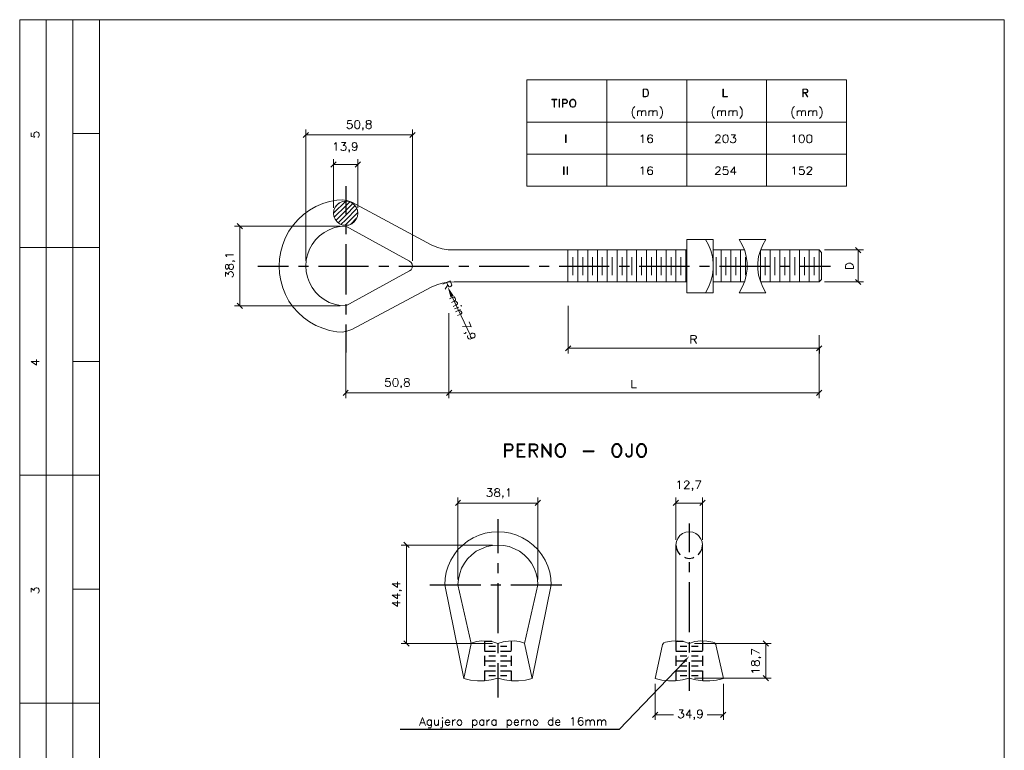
# Model space of a CAD drawing. Header units: millimetres. Extents: x 8 to 202, y 3 to 294.
# Tile 11 of 11: x 8 to 202, y 150 to 294. Entities that reach past the tile are written whole.
import ezdxf

# ---------------------------------------------------------------- set-up
doc = ezdxf.new("R2010")
doc.units = ezdxf.units.MM
doc.layers.add('DGE_CONTORNOS', color=7, linetype='Continuous', lineweight=0)
doc.layers.add('DGE_RELLENO', color=7, linetype='Continuous', lineweight=0)

msp = doc.modelspace()

# ---------------------------------------------------------------- hatches: boundary and pattern name
at = {"layer": 'DGE_RELLENO', "true_color": 0x000000}
for points in [[(93.4297, 239.4657), (92.7947, 239.1694), (92.2443, 241.2437)], [(138.557, 167.372), (138.938, 167.0334), (139.8693, 168.3457)]]:
    msp.add_hatch(color=7, dxfattribs=at).paths.add_polyline_path(points, flags=0)

# ---------------------------------------------------------------- linework, layer by layer
at = {"layer": 'DGE_CONTORNOS', "lineweight": 13}
for points in [[(7.874, 293.9063), (7.874, 3.2456)], [(201.9723, 293.9063), (201.9723, 3.2456), (7.874, 3.2456)], [(7.874, 293.9063), (201.9723, 293.9063)], [(130.7677, 280.2327), (130.7677, 278.6663)], [(130.7677, 280.2327), (131.318, 280.2327), (131.5297, 280.1903), (131.699, 280.021), (131.7413, 279.8517), (131.826, 279.64), (131.826, 279.259), (131.7413, 279.0474), (131.699, 278.878), (131.5297, 278.751), (131.318, 278.6663), (130.7677, 278.6663)], [(130.8523, 280.1903), (130.8523, 278.751)], [(130.8523, 280.1903), (131.318, 280.1903), (131.5297, 280.1057), (131.6143, 280.021), (131.699, 279.8517), (131.7413, 279.64), (131.7413, 279.259), (131.699, 279.0474), (131.6143, 278.878), (131.5297, 278.8357), (131.318, 278.751), (130.8523, 278.751)], [(146.5157, 278.6663), (146.5157, 280.2327), (146.6003, 280.2327), (146.6003, 278.751), (147.4047, 278.751), (147.4047, 278.6663), (146.5157, 278.6663)], [(162.2637, 280.2327), (162.2637, 278.6663)], [(162.2637, 280.2327), (162.8563, 280.2327), (163.068, 280.1903), (163.1527, 280.1057), (163.2373, 279.9364), (163.2373, 279.7247), (163.1527, 279.5554), (163.068, 279.513), (162.8563, 279.4284), (162.3483, 279.4284)], [(162.3483, 280.1903), (162.3483, 278.6663), (162.2637, 278.6663)], [(162.3483, 280.1903), (162.8563, 280.1903), (163.068, 280.1057), (163.1527, 279.9364), (163.1527, 279.7247), (163.068, 279.5554), (162.8563, 279.513), (162.3483, 279.513)], [(112.776, 278.2007), (113.7497, 278.2007), (113.7497, 278.116)], [(112.776, 278.2007), (112.776, 278.116), (113.7497, 278.116)], [(113.2417, 278.116), (113.2417, 276.6344)], [(113.284, 278.116), (113.284, 276.6344), (113.2417, 276.6344)], [(114.2153, 278.2007), (114.2153, 276.6344), (114.2577, 276.6344)], [(114.2153, 278.2007), (114.2577, 278.2007), (114.2577, 276.6344)], [(114.8927, 278.2007), (114.8927, 276.6344)], [(114.8927, 278.2007), (115.57, 278.2007), (115.697, 278.116), (115.7817, 278.0313), (115.8663, 277.9044), (115.8663, 277.6927), (115.7817, 277.5233), (115.697, 277.4387), (115.57, 277.354), (114.935, 277.354)], [(114.935, 278.116), (114.935, 276.6344), (114.8927, 276.6344)], [(114.935, 278.116), (115.57, 278.116), (115.697, 278.0313), (115.7817, 277.9044), (115.7817, 277.6927), (115.697, 277.5233), (115.57, 277.4387), (114.935, 277.4387)], [(116.7553, 278.2007), (116.586, 278.116), (116.459, 277.989), (116.3743, 277.8197), (116.2897, 277.608), (116.2897, 277.227), (116.3743, 277.0153), (116.459, 276.846), (116.586, 276.719), (116.7553, 276.6344), (117.0517, 276.6344), (117.221, 276.719), (117.348, 276.846), (117.4327, 277.0153), (117.5173, 277.227), (117.5173, 277.608), (117.4327, 277.8197), (117.348, 277.989), (117.221, 278.116), (117.0517, 278.2007), (116.7553, 278.2007)], [(116.84, 278.116), (116.586, 278.0313), (116.459, 277.8197), (116.3743, 277.608), (116.3743, 277.227), (116.459, 277.0153), (116.586, 276.7614), (116.84, 276.719), (116.967, 276.719), (117.221, 276.7614), (117.348, 277.0153), (117.4327, 277.227), (117.4327, 277.608), (117.348, 277.8197), (117.221, 278.0313), (116.967, 278.116), (116.84, 278.116)], [(162.7293, 279.4284), (163.1527, 278.6663), (163.2373, 278.6663), (162.7717, 279.4284)], [(129.1167, 276.8037), (128.9897, 276.6344), (128.8203, 276.4227), (128.6933, 276.1264), (128.6087, 275.7454), (128.6087, 275.449), (128.6933, 275.068), (128.8203, 274.7717), (128.9897, 274.56), (129.1167, 274.3907)], [(129.667, 275.957), (129.667, 274.941)], [(129.667, 275.6607), (129.8787, 275.9147), (130.048, 275.957), (130.2597, 275.957), (130.3867, 275.9147), (130.4713, 275.6607), (130.4713, 274.941)], [(130.4713, 275.6607), (130.683, 275.9147), (130.8523, 275.957), (131.064, 275.957), (131.2333, 275.9147), (131.318, 275.6607), (131.318, 274.941)], [(131.9107, 275.957), (131.9107, 274.941)], [(131.9107, 275.6607), (132.1223, 275.9147), (132.2917, 275.957), (132.5033, 275.957), (132.6727, 275.9147), (132.715, 275.6607), (132.715, 274.941)], [(132.715, 275.6607), (132.969, 275.9147), (133.096, 275.957), (133.3077, 275.957), (133.477, 275.9147), (133.5617, 275.6607), (133.5617, 274.941)], [(134.0697, 276.8037), (134.239, 276.6344), (134.366, 276.4227), (134.5353, 276.1264), (134.62, 275.7454), (134.62, 275.449), (134.5353, 275.068), (134.366, 274.7717), (134.239, 274.56), (134.0697, 274.3907)], [(144.8647, 276.8037), (144.7377, 276.6344), (144.5683, 276.4227), (144.4413, 276.1264), (144.3567, 275.7454), (144.3567, 275.449), (144.4413, 275.068), (144.5683, 274.7717), (144.7377, 274.56), (144.8647, 274.3907)], [(145.415, 275.957), (145.415, 274.941)], [(145.415, 275.6607), (145.6267, 275.9147), (145.7537, 275.957), (146.0077, 275.957), (146.1347, 275.9147), (146.2193, 275.6607), (146.2193, 274.941)], [(146.2193, 275.6607), (146.431, 275.9147), (146.6003, 275.957), (146.812, 275.957), (146.9813, 275.9147), (147.0237, 275.6607), (147.0237, 274.941)], [(147.6587, 275.957), (147.6587, 274.941)], [(147.6587, 275.6607), (147.8703, 275.9147), (147.9973, 275.957), (148.2513, 275.957), (148.3783, 275.9147), (148.463, 275.6607), (148.463, 274.941)], [(148.463, 275.6607), (148.6747, 275.9147), (148.844, 275.957), (149.0557, 275.957), (149.225, 275.9147), (149.3097, 275.6607), (149.3097, 274.941)], [(149.8177, 276.8037), (149.987, 276.6344), (150.114, 276.4227), (150.2833, 276.1264), (150.3257, 275.7454), (150.3257, 275.449), (150.2833, 275.068), (150.114, 274.7717), (149.987, 274.56), (149.8177, 274.3907)], [(160.6127, 276.8037), (160.4433, 276.6344), (160.3163, 276.4227), (160.147, 276.1264), (160.1047, 275.7454), (160.1047, 275.449), (160.147, 275.068), (160.3163, 274.7717), (160.4433, 274.56), (160.6127, 274.3907)], [(161.1207, 275.957), (161.1207, 274.941)], [(161.1207, 275.6607), (161.3747, 275.9147), (161.5017, 275.957), (161.7557, 275.957), (161.8827, 275.9147), (161.9673, 275.6607), (161.9673, 274.941)], [(161.9673, 275.6607), (162.179, 275.9147), (162.3483, 275.957), (162.56, 275.957), (162.7293, 275.9147), (162.7717, 275.6607), (162.7717, 274.941)], [(163.3643, 275.957), (163.3643, 274.941)], [(163.3643, 275.6607), (163.6183, 275.9147), (163.7453, 275.957), (163.9993, 275.957), (164.1263, 275.9147), (164.211, 275.6607), (164.211, 274.941)], [(164.211, 275.6607), (164.4227, 275.9147), (164.592, 275.957), (164.8037, 275.957), (164.973, 275.9147), (165.0153, 275.6607), (165.0153, 274.941)], [(165.5657, 276.8037), (165.6927, 276.6344), (165.862, 276.4227), (165.989, 276.1264), (166.0737, 275.7454), (166.0737, 275.449), (165.989, 275.068), (165.862, 274.7717), (165.6927, 274.56), (165.5657, 274.3907)], [(10.16, 271.5967), (10.16, 270.8347), (10.8373, 270.75), (10.7527, 270.8347), (10.668, 271.0887), (10.668, 271.3003), (10.7527, 271.512), (10.8797, 271.6813), (11.1337, 271.766), (11.2607, 271.766), (11.5147, 271.6813), (11.6417, 271.512), (11.7263, 271.3003), (11.7263, 271.0887), (11.6417, 270.8347), (11.557, 270.75), (11.43, 270.7077)], [(115.4853, 271.2157), (115.4853, 269.6493), (115.57, 269.6493)], [(115.4853, 271.2157), (115.57, 271.2157), (115.57, 269.6493)], [(130.302, 270.9194), (130.4713, 270.9617), (130.683, 271.2157), (130.683, 269.607)], [(132.588, 270.9617), (132.5033, 271.131), (132.2917, 271.2157), (132.1223, 271.2157), (131.9107, 271.131), (131.7413, 270.9194), (131.6567, 270.5384), (131.6567, 270.1573), (131.7413, 269.861), (131.9107, 269.6917), (132.1223, 269.607), (132.207, 269.607), (132.4187, 269.6917), (132.588, 269.861), (132.6303, 270.0727), (132.6303, 270.1573), (132.588, 270.369), (132.4187, 270.5384), (132.207, 270.5807), (132.1223, 270.5807), (131.9107, 270.5384), (131.7413, 270.369), (131.6567, 270.1573)], [(145.0763, 270.8347), (145.0763, 270.9194), (145.161, 271.0464), (145.2033, 271.131), (145.3727, 271.2157), (145.669, 271.2157), (145.8383, 271.131), (145.8807, 271.0464), (145.9653, 270.9194), (145.9653, 270.75), (145.8807, 270.5807), (145.7537, 270.369), (144.9917, 269.607), (146.05, 269.607)], [(146.939, 271.2157), (146.7273, 271.131), (146.558, 270.9194), (146.4733, 270.5384), (146.4733, 270.2844), (146.558, 269.9457), (146.7273, 269.6917), (146.939, 269.607), (147.1083, 269.607), (147.32, 269.6917), (147.447, 269.9457), (147.5317, 270.2844), (147.5317, 270.5384), (147.447, 270.9194), (147.32, 271.131), (147.1083, 271.2157), (146.939, 271.2157)], [(148.1243, 271.2157), (148.971, 271.2157), (148.5053, 270.5807), (148.7593, 270.5807), (148.8863, 270.5384), (148.971, 270.4537), (149.0557, 270.242), (149.0557, 270.0727), (148.971, 269.861), (148.8017, 269.6917), (148.59, 269.607), (148.3783, 269.607), (148.1243, 269.6917), (148.082, 269.7764), (147.9973, 269.9457)], [(160.2317, 270.9194), (160.401, 270.9617), (160.6127, 271.2157), (160.6127, 269.607)], [(161.9673, 271.2157), (161.7557, 271.131), (161.5863, 270.9194), (161.5017, 270.5384), (161.5017, 270.2844), (161.5863, 269.9457), (161.7557, 269.6917), (161.9673, 269.607), (162.0943, 269.607), (162.3483, 269.6917), (162.4753, 269.9457), (162.56, 270.2844), (162.56, 270.5384), (162.4753, 270.9194), (162.3483, 271.131), (162.0943, 271.2157), (161.9673, 271.2157)], [(163.449, 271.2157), (163.2373, 271.131), (163.068, 270.9194), (163.0257, 270.5384), (163.0257, 270.2844), (163.068, 269.9457), (163.2373, 269.6917), (163.449, 269.607), (163.6183, 269.607), (163.83, 269.6917), (163.9993, 269.9457), (164.0417, 270.2844), (164.0417, 270.5384), (163.9993, 270.9194), (163.83, 271.131), (163.6183, 271.2157), (163.449, 271.2157)], [(115.1043, 264.908), (115.1043, 263.3417), (115.189, 263.3417)], [(115.1043, 264.908), (115.189, 264.908), (115.189, 263.3417)], [(115.7817, 264.908), (115.7817, 263.3417), (115.8663, 263.3417)], [(115.7817, 264.908), (115.8663, 264.908), (115.8663, 263.3417)], [(130.302, 264.6117), (130.4713, 264.6964), (130.683, 264.908), (130.683, 263.3417)], [(132.588, 264.6964), (132.5033, 264.8233), (132.2917, 264.908), (132.1223, 264.908), (131.9107, 264.8233), (131.7413, 264.6117), (131.6567, 264.2307), (131.6567, 263.8497), (131.7413, 263.5534), (131.9107, 263.384), (132.1223, 263.3417), (132.207, 263.3417), (132.4187, 263.384), (132.588, 263.5534), (132.6303, 263.765), (132.6303, 263.8497), (132.588, 264.0614), (132.4187, 264.2307), (132.207, 264.3153), (132.1223, 264.3153), (131.9107, 264.2307), (131.7413, 264.0614), (131.6567, 263.8497)], [(145.0763, 264.527), (145.0763, 264.6117), (145.161, 264.7387), (145.2033, 264.8233), (145.3727, 264.908), (145.669, 264.908), (145.8383, 264.8233), (145.8807, 264.7387), (145.9653, 264.6117), (145.9653, 264.4424), (145.8807, 264.3153), (145.7537, 264.0614), (144.9917, 263.3417), (146.05, 263.3417)], [(147.4047, 264.908), (146.6427, 264.908), (146.558, 264.2307), (146.6427, 264.3153), (146.8543, 264.3577), (147.1083, 264.3577), (147.32, 264.3153), (147.447, 264.146), (147.5317, 263.9344), (147.5317, 263.765), (147.447, 263.5534), (147.32, 263.384), (147.1083, 263.3417), (146.8543, 263.3417), (146.6427, 263.384), (146.558, 263.4687), (146.4733, 263.638)], [(148.7593, 264.908), (147.9973, 263.8497), (149.098, 263.8497)], [(148.7593, 264.908), (148.7593, 263.3417)], [(160.2317, 264.6117), (160.401, 264.6964), (160.6127, 264.908), (160.6127, 263.3417)], [(162.3907, 264.908), (161.671, 264.908), (161.5863, 264.2307), (161.671, 264.3153), (161.8827, 264.3577), (162.0943, 264.3577), (162.3483, 264.3153), (162.4753, 264.146), (162.56, 263.9344), (162.56, 263.765), (162.4753, 263.5534), (162.3483, 263.384), (162.0943, 263.3417), (161.8827, 263.3417), (161.671, 263.384), (161.5863, 263.4687), (161.5017, 263.638)], [(163.068, 264.527), (163.068, 264.6117), (163.1527, 264.7387), (163.2373, 264.8233), (163.3643, 264.908), (163.703, 264.908), (163.83, 264.8233), (163.9147, 264.7387), (163.9993, 264.6117), (163.9993, 264.4424), (163.9147, 264.3153), (163.7453, 264.0614), (163.0257, 263.3417), (164.0417, 263.3417)], [(70.4003, 258.304), (68.961, 258.05), (67.6063, 257.6267), (66.2517, 257.034), (65.024, 256.3144), (63.8387, 255.4677), (62.7803, 254.494), (61.8067, 253.3934), (60.96, 252.208), (60.2827, 250.938), (59.7323, 249.5833), (59.3513, 248.1864), (59.0973, 246.747), (59.0127, 245.3077), (59.0973, 243.8684), (59.3513, 242.429), (59.7323, 241.032), (60.2827, 239.7197), (60.96, 238.4073), (61.8067, 237.222), (62.7803, 236.1637), (63.8387, 235.1477), (65.024, 234.301), (66.2517, 233.5813), (67.6063, 233.031), (68.961, 232.5653), (70.4003, 232.3114)], [(73.3637, 257.8807), (72.39, 258.2194), (71.4163, 258.3464), (70.4003, 258.304)], [(74.549, 255.7217), (74.4643, 256.3567), (74.2103, 256.907), (73.8293, 257.415), (73.3213, 257.796), (72.771, 258.05), (72.136, 258.1347), (71.501, 258.05), (70.9507, 257.796), (70.4427, 257.415), (70.0617, 256.907), (69.8077, 256.3567), (69.723, 255.7217), (69.8077, 255.0867), (70.0617, 254.5364), (70.4427, 254.0284), (70.9507, 253.6474), (71.501, 253.3934), (72.136, 253.351), (72.771, 253.3934), (73.3213, 253.6474), (73.8293, 254.0284), (74.2103, 254.5364), (74.4643, 255.0867), (74.549, 255.7217)], [(88.9847, 249.4987), (73.3637, 257.8807)], [(72.136, 253.1817), (71.0353, 253.097), (69.9347, 252.8854), (68.8763, 252.462), (67.9027, 251.954), (66.9713, 251.2767), (66.2093, 250.4724), (65.532, 249.5833), (64.9817, 248.6097), (64.6007, 247.5514), (64.3467, 246.4507), (64.262, 245.3077), (64.3467, 244.207), (64.6007, 243.1063), (64.9817, 242.048), (65.532, 241.0743), (66.2093, 240.1854), (66.9713, 239.381), (67.9027, 238.7037), (68.8763, 238.1534), (69.9347, 237.7724), (71.0353, 237.5184), (72.136, 237.4337)], [(84.709, 246.2813), (72.136, 253.1817)], [(139.3613, 250.557), (144.6107, 250.557), (144.6107, 240.0583), (139.3613, 240.0583), (139.3613, 250.557)], [(143.0443, 240.0583), (143.6793, 241.159), (144.145, 242.302), (144.4413, 243.4874), (144.6107, 244.715), (144.6107, 245.9427), (144.4413, 247.1704), (144.145, 248.3557), (143.6793, 249.4987), (143.0443, 250.557)], [(149.6907, 240.0583), (150.3257, 241.159), (150.7913, 242.302), (151.0877, 243.4874), (151.257, 244.715), (151.257, 245.9427), (151.0877, 247.1704), (150.7913, 248.3557), (150.3257, 249.4987), (149.6907, 250.557)], [(154.94, 250.557), (149.6907, 250.557)], [(154.94, 250.557), (154.3473, 249.4987), (153.8817, 248.3557), (153.543, 247.1704), (153.416, 245.9427), (153.416, 244.715), (153.543, 243.4874), (153.8817, 242.302), (154.3473, 241.159), (154.94, 240.0583)], [(88.9847, 249.4987), (90.0853, 249.033), (91.186, 248.7367), (92.329, 248.525), (93.5143, 248.4827)], [(139.3613, 248.4827), (93.5143, 248.4827)], [(144.6107, 248.4827), (150.749, 248.4827)], [(153.924, 248.4827), (165.481, 248.4827)], [(165.481, 242.175), (165.481, 248.4827), (165.9467, 247.9747)], [(165.9467, 247.9747), (165.9467, 242.683), (165.481, 242.175)], [(84.709, 244.3764), (85.0477, 244.588), (85.2593, 244.9267), (85.3017, 245.3077), (85.2593, 245.6887), (85.0477, 246.0274), (84.709, 246.2813)], [(84.709, 244.3764), (72.136, 237.4337)], [(88.9847, 241.159), (73.3637, 232.777)], [(93.5143, 242.175), (92.329, 242.1327), (91.186, 241.921), (90.0853, 241.5823), (88.9847, 241.159)], [(93.5143, 242.175), (139.3613, 242.175)], [(144.6107, 242.175), (150.749, 242.175)], [(153.924, 242.175), (165.481, 242.175)], [(149.6907, 240.0583), (154.94, 240.0583)], [(70.4003, 232.3114), (71.4163, 232.269), (72.39, 232.4384), (73.3637, 232.777)], [(10.16, 226.5117), (11.2183, 225.7497), (11.2183, 226.8504)], [(10.16, 226.5117), (11.7263, 226.5117)], [(112.649, 182.4004), (112.5643, 183.6704), (112.3527, 184.9403), (111.9717, 186.1257), (111.4637, 187.311), (110.7863, 188.3694), (110.0243, 189.3854), (109.093, 190.2743), (108.1193, 191.0364), (107.0187, 191.7137), (105.8757, 192.2217), (104.648, 192.6027), (103.4203, 192.8144), (102.1503, 192.899), (100.8803, 192.8144), (99.6527, 192.6027), (98.425, 192.2217), (97.282, 191.7137), (96.1813, 191.0364), (95.2077, 190.2743), (94.2763, 189.3854), (93.5143, 188.3694), (92.8793, 187.311), (92.329, 186.1257), (91.948, 184.9403), (91.7363, 183.6704), (91.6517, 182.4004)], [(142.494, 190.2743), (142.4093, 190.9517), (142.113, 191.5867), (141.6897, 192.137), (141.1817, 192.5604), (140.5467, 192.8144), (139.8693, 192.899), (139.192, 192.8144), (138.557, 192.5604), (138.0067, 192.137), (137.5833, 191.5867), (137.3293, 190.9517), (137.2447, 190.2743), (137.2447, 171.3937)], [(110.0243, 182.4004), (109.9397, 183.5434), (109.6857, 184.644), (109.3047, 185.7024), (108.7543, 186.676), (108.1193, 187.565), (107.315, 188.3694), (106.426, 189.0467), (105.41, 189.5547), (104.3517, 189.978), (103.251, 190.1897), (102.1503, 190.2743), (101.0497, 190.1897), (99.949, 189.978), (98.8907, 189.5547), (97.8747, 189.0467), (96.9857, 188.3694), (96.1813, 187.565), (95.5463, 186.676), (94.996, 185.7024), (94.615, 184.644), (94.361, 183.5434), (94.2763, 182.4004)], [(142.494, 190.2743), (142.494, 171.3937)], [(10.16, 180.961), (10.16, 181.7653), (10.7527, 181.2997), (10.7527, 181.5537), (10.8373, 181.6807), (10.8797, 181.7653), (11.1337, 181.85), (11.2607, 181.85), (11.5147, 181.7653), (11.6417, 181.596), (11.7263, 181.3844), (11.7263, 181.1727), (11.6417, 180.961), (11.557, 180.8764), (11.43, 180.7917)], [(91.6517, 182.4004), (95.4193, 163.943)], [(94.2763, 182.4004), (96.901, 170.8857)], [(107.3997, 170.8857), (108.8813, 163.943), (112.649, 182.4004)], [(110.0243, 182.4004), (107.3997, 170.8857)], [(95.4193, 163.943), (96.901, 170.8857)], [(102.1503, 170.8857), (101.1343, 171.182), (100.076, 171.3514), (98.9753, 171.3937), (97.917, 171.2244), (96.901, 170.928)], [(107.3997, 170.928), (106.3837, 171.2244), (105.3253, 171.3937), (104.2247, 171.3514), (103.1663, 171.182), (102.1503, 170.8857)], [(135.2127, 171.1397), (134.874, 170.9704), (134.62, 170.674), (134.493, 170.3354)], [(139.8693, 170.8857), (138.7263, 171.2244), (137.5833, 171.3937), (136.398, 171.3514), (135.2127, 171.1397)], [(144.4837, 171.1397), (143.3407, 171.3514), (142.1553, 171.3937), (140.97, 171.2244), (139.8693, 170.8857)], [(145.2033, 170.3354), (145.0763, 170.674), (144.8223, 170.9704), (144.4837, 171.1397)], [(134.493, 170.3354), (133.1383, 163.943), (134.4507, 163.6467), (135.8053, 163.4774), (137.16, 163.5197), (138.5147, 163.689), (139.8693, 164.0277)], [(145.2033, 170.3354), (146.6003, 163.943)], [(95.4193, 163.943), (96.7317, 163.6467), (98.1287, 163.4774), (99.4833, 163.5197), (100.838, 163.689), (102.1503, 164.0277)], [(102.1503, 164.0277), (103.4627, 163.689), (104.8173, 163.5197), (106.172, 163.4774), (107.569, 163.6467), (108.8813, 163.943)], [(139.8693, 164.0277), (141.1817, 163.689), (142.5363, 163.5197), (143.891, 163.4774), (145.2457, 163.6467), (146.6003, 163.943)], [(86.6563, 154.7144), (87.249, 156.2807), (87.8417, 154.7144)], [(89.0693, 155.561), (88.9, 155.688), (88.773, 155.7727), (88.519, 155.7727), (88.392, 155.688), (88.2227, 155.561), (88.1803, 155.307), (88.1803, 155.18), (88.2227, 154.926), (88.392, 154.799), (88.519, 154.7144), (88.773, 154.7144), (88.9, 154.799), (89.0693, 154.926)], [(89.0693, 155.7727), (89.0693, 154.5874), (88.9847, 154.3334), (88.9, 154.2487), (88.773, 154.2064), (88.519, 154.2064), (88.392, 154.2487)], [(89.662, 155.7727), (89.662, 155.0107), (89.7467, 154.799), (89.8737, 154.7144), (90.1277, 154.7144), (90.2547, 154.799), (90.4663, 155.0107)], [(90.4663, 155.7727), (90.4663, 154.7144)], [(91.2283, 155.688), (91.2283, 154.5027), (91.1437, 154.2487), (91.0167, 154.2064), (90.8473, 154.2064)], [(91.1437, 156.196), (91.2283, 156.2807), (91.313, 156.196), (91.2283, 156.1537), (91.1437, 156.196)], [(91.7363, 155.307), (92.6677, 155.307), (92.6677, 155.4764), (92.583, 155.6034), (92.4983, 155.688), (92.3713, 155.7727), (92.1173, 155.7727), (91.9903, 155.688), (91.821, 155.561), (91.7363, 155.307), (91.7363, 155.18), (91.821, 154.926), (91.9903, 154.799), (92.1173, 154.7144), (92.3713, 154.7144), (92.4983, 154.799), (92.6677, 154.926)], [(93.1757, 155.7727), (93.1757, 154.7144)], [(93.1757, 155.307), (93.2603, 155.561), (93.3873, 155.688), (93.5567, 155.7727), (93.7683, 155.7727)], [(94.4457, 155.7727), (94.3187, 155.688), (94.1493, 155.561), (94.0647, 155.307), (94.0647, 155.18), (94.1493, 154.926), (94.3187, 154.799), (94.4457, 154.7144), (94.6997, 154.7144), (94.8267, 154.799), (94.996, 154.926), (95.0383, 155.18), (95.0383, 155.307), (94.996, 155.561), (94.8267, 155.688), (94.6997, 155.7727), (94.4457, 155.7727)], [(97.155, 155.7727), (97.155, 154.2064)], [(97.155, 155.561), (97.3243, 155.688), (97.4513, 155.7727), (97.663, 155.7727), (97.8323, 155.688), (97.9593, 155.561), (98.044, 155.307), (98.044, 155.18), (97.9593, 154.926), (97.8323, 154.799), (97.663, 154.7144), (97.4513, 154.7144), (97.3243, 154.799), (97.155, 154.926)], [(99.3987, 155.561), (99.2717, 155.688), (99.1023, 155.7727), (98.8907, 155.7727), (98.7213, 155.688), (98.5943, 155.561), (98.5097, 155.307), (98.5097, 155.18), (98.5943, 154.926), (98.7213, 154.799), (98.8907, 154.7144), (99.1023, 154.7144), (99.2717, 154.799), (99.3987, 154.926)], [(99.3987, 155.7727), (99.3987, 154.7144)], [(99.9913, 155.7727), (99.9913, 154.7144)], [(99.9913, 155.307), (100.076, 155.561), (100.2453, 155.688), (100.3723, 155.7727), (100.584, 155.7727)], [(101.8117, 155.561), (101.6423, 155.688), (101.5153, 155.7727), (101.2613, 155.7727), (101.1343, 155.688), (100.965, 155.561), (100.9227, 155.307), (100.9227, 155.18), (100.965, 154.926), (101.1343, 154.799), (101.2613, 154.7144), (101.5153, 154.7144), (101.6423, 154.799), (101.8117, 154.926)], [(101.8117, 155.7727), (101.8117, 154.7144)], [(103.9707, 155.7727), (103.9707, 154.2064)], [(103.9707, 155.561), (104.14, 155.688), (104.267, 155.7727), (104.521, 155.7727), (104.648, 155.688), (104.8173, 155.561), (104.8597, 155.307), (104.8597, 155.18), (104.8173, 154.926), (104.648, 154.799), (104.521, 154.7144), (104.267, 154.7144), (104.14, 154.799), (103.9707, 154.926)], [(105.3253, 155.307), (106.2143, 155.307), (106.2143, 155.4764), (106.1297, 155.6034), (106.0873, 155.688), (105.918, 155.7727), (105.7063, 155.7727), (105.537, 155.688), (105.41, 155.561), (105.3253, 155.307), (105.3253, 155.18), (105.41, 154.926), (105.537, 154.799), (105.7063, 154.7144), (105.918, 154.7144), (106.0873, 154.799), (106.2143, 154.926)], [(106.7647, 155.7727), (106.7647, 154.7144)], [(106.7647, 155.307), (106.807, 155.561), (106.9763, 155.688), (107.1033, 155.7727), (107.3573, 155.7727)], [(107.7383, 155.7727), (107.7383, 154.7144)], [(107.7383, 155.4764), (107.95, 155.688), (108.077, 155.7727), (108.331, 155.7727), (108.458, 155.688), (108.5427, 155.4764), (108.5427, 154.7144)], [(109.4317, 155.7727), (109.3047, 155.688), (109.1353, 155.561), (109.093, 155.307), (109.093, 155.18), (109.1353, 154.926), (109.3047, 154.799), (109.4317, 154.7144), (109.6857, 154.7144), (109.8127, 154.799), (109.982, 154.926), (110.0667, 155.18), (110.0667, 155.307), (109.982, 155.561), (109.8127, 155.688), (109.6857, 155.7727), (109.4317, 155.7727)], [(112.9877, 155.561), (112.8183, 155.688), (112.6913, 155.7727), (112.4373, 155.7727), (112.3103, 155.688), (112.141, 155.561), (112.0563, 155.307), (112.0563, 155.18), (112.141, 154.926), (112.3103, 154.799), (112.4373, 154.7144), (112.6913, 154.7144), (112.8183, 154.799), (112.9877, 154.926)], [(112.9877, 156.2807), (112.9877, 154.7144)], [(113.4957, 155.307), (114.3847, 155.307), (114.3847, 155.4764), (114.3, 155.6034), (114.2577, 155.688), (114.0883, 155.7727), (113.8767, 155.7727), (113.7073, 155.688), (113.5803, 155.561), (113.4957, 155.307), (113.4957, 155.18), (113.5803, 154.926), (113.7073, 154.799), (113.8767, 154.7144), (114.0883, 154.7144), (114.2577, 154.799), (114.3847, 154.926)], [(116.6283, 155.9844), (116.7977, 156.069), (117.0093, 156.2807), (117.0093, 154.7144)], [(118.872, 156.069), (118.8297, 156.196), (118.5757, 156.2807), (118.4487, 156.2807), (118.237, 156.196), (118.0677, 155.9844), (117.983, 155.6034), (117.983, 155.2224), (118.0677, 154.926), (118.237, 154.799), (118.4487, 154.7144), (118.5333, 154.7144), (118.745, 154.799), (118.872, 154.926), (118.9567, 155.18), (118.9567, 155.2224), (118.872, 155.4764), (118.745, 155.6034), (118.5333, 155.688), (118.4487, 155.688), (118.237, 155.6034), (118.0677, 155.4764), (117.983, 155.2224)], [(119.507, 155.7727), (119.507, 154.7144)], [(119.507, 155.4764), (119.7187, 155.688), (119.8457, 155.7727), (120.0997, 155.7727), (120.2267, 155.688), (120.3113, 155.4764), (120.3113, 154.7144)], [(120.3113, 155.4764), (120.523, 155.688), (120.6923, 155.7727), (120.904, 155.7727), (121.0733, 155.688), (121.158, 155.4764), (121.158, 154.7144)], [(121.7507, 155.7727), (121.7507, 154.7144)], [(121.7507, 155.4764), (121.9623, 155.688), (122.1317, 155.7727), (122.3433, 155.7727), (122.4703, 155.688), (122.555, 155.4764), (122.555, 154.7144)], [(122.555, 155.4764), (122.809, 155.688), (122.936, 155.7727), (123.1477, 155.7727), (123.317, 155.688), (123.4017, 155.4764), (123.4017, 154.7144)], [(86.868, 155.2224), (87.63, 155.2224)]]:
    msp.add_lwpolyline(points, dxfattribs=at)
at = {"layer": 'DGE_CONTORNOS', "lineweight": 5}
for points in [[(13.081, 293.9063), (13.081, 24.2006)], [(18.3303, 293.9063), (18.3303, 22.6343)], [(23.5797, 293.9063), (23.5797, 22.6343)], [(107.8653, 282.053), (107.8653, 261.0557)], [(107.8653, 282.053), (170.8573, 282.053)], [(123.6133, 282.053), (123.6133, 261.0557)], [(139.3613, 282.053), (139.3613, 261.0557)], [(155.1093, 282.053), (155.1093, 261.0557)], [(170.8573, 282.053), (170.8573, 261.0557)], [(73.279, 274.0097), (72.5593, 274.0097), (72.4747, 273.3323), (72.5593, 273.3747), (72.771, 273.4594), (72.9827, 273.4594), (73.2367, 273.3747), (73.3637, 273.2477), (73.4483, 273.036), (73.4483, 272.8667), (73.3637, 272.655), (73.2367, 272.4857), (72.9827, 272.401), (72.771, 272.401), (72.5593, 272.4857), (72.4747, 272.5704), (72.39, 272.6974)], [(74.3373, 274.0097), (74.1257, 273.925), (73.9563, 273.671), (73.914, 273.3323), (73.914, 273.0784), (73.9563, 272.6974), (74.1257, 272.4857), (74.3373, 272.401), (74.5067, 272.401), (74.7183, 272.4857), (74.8877, 272.6974), (74.93, 273.0784), (74.93, 273.3323), (74.8877, 273.671), (74.7183, 273.925), (74.5067, 274.0097), (74.3373, 274.0097)], [(76.5387, 274.0097), (76.2847, 273.925), (76.2, 273.7557), (76.2, 273.6287), (76.2847, 273.4594), (76.454, 273.3747), (76.7503, 273.3323), (76.962, 273.2477), (77.1313, 273.0784), (77.1737, 272.9514), (77.1737, 272.6974), (77.1313, 272.5704), (77.0467, 272.4857), (76.835, 272.401), (76.5387, 272.401), (76.2847, 272.4857), (76.2, 272.5704), (76.1577, 272.6974), (76.1577, 272.9514), (76.2, 273.0784), (76.3693, 273.2477), (76.581, 273.3323), (76.8773, 273.3747), (77.0467, 273.4594), (77.1313, 273.6287), (77.1313, 273.7557), (77.0467, 273.925), (76.835, 274.0097), (76.5387, 274.0097)], [(64.262, 246.366), (64.262, 272.2317)], [(75.6073, 272.4857), (75.5227, 272.5704), (75.4803, 272.4857), (75.5227, 272.401), (75.6073, 272.4857), (75.6073, 272.3587), (75.5227, 272.1894), (75.4803, 272.1047)], [(85.3017, 246.366), (85.3017, 272.2317)], [(107.8653, 273.671), (170.8573, 273.671)], [(23.5797, 271.4697), (18.3303, 271.4697)], [(64.8123, 271.6813), (63.754, 270.6653)], [(64.262, 271.1733), (85.3017, 271.1733)], [(84.7937, 270.6653), (85.852, 271.6813)], [(69.8923, 269.353), (70.0193, 269.4377), (70.2733, 269.6493), (70.2733, 268.083)], [(71.3317, 269.6493), (72.136, 269.6493), (71.6703, 269.0567), (71.9243, 269.0567), (72.0513, 269.0144), (72.136, 268.9297), (72.2207, 268.6757), (72.2207, 268.5487), (72.136, 268.337), (72.009, 268.1677), (71.755, 268.083), (71.5433, 268.083), (71.3317, 268.1677), (71.247, 268.2524), (71.1623, 268.3794)], [(72.898, 268.1677), (72.8133, 268.2524), (72.7287, 268.1677), (72.8133, 268.083), (72.898, 268.1677), (72.898, 267.9983), (72.8133, 267.8714), (72.7287, 267.7867)], [(74.3797, 269.1413), (74.295, 268.9297), (74.168, 268.7604), (73.9563, 268.6757), (73.8717, 268.6757), (73.6177, 268.7604), (73.4907, 268.9297), (73.406, 269.1413), (73.406, 269.226), (73.4907, 269.4377), (73.6177, 269.607), (73.8717, 269.6493), (73.9563, 269.6493), (74.168, 269.607), (74.295, 269.4377), (74.3797, 269.1413), (74.3797, 268.7604), (74.295, 268.3794), (74.168, 268.1677), (73.9563, 268.083), (73.787, 268.083), (73.5753, 268.1677), (73.4907, 268.337)], [(69.723, 256.78), (69.723, 266.3897)], [(74.549, 256.78), (74.549, 266.3897)], [(107.8653, 267.3634), (170.8573, 267.3634)], [(70.2733, 265.8394), (69.215, 264.8233)], [(69.723, 265.3313), (74.549, 265.3313)], [(73.9987, 264.8233), (75.057, 265.8394)], [(107.8653, 261.0557), (170.8573, 261.0557)], [(71.0777, 253.1817), (50.2073, 253.1817)], [(51.7737, 252.6737), (50.7153, 253.732)], [(51.2657, 253.1817), (51.2657, 237.4337)], [(7.874, 248.9907), (23.5797, 248.9907)], [(115.951, 248.4827), (115.951, 242.175)], [(166.5393, 248.4827), (174.2017, 248.4827)], [(173.6937, 247.9323), (172.6353, 248.9907)], [(173.1433, 248.4827), (173.1433, 242.175)], [(48.7257, 247.128), (48.641, 247.255), (48.4293, 247.509), (49.9957, 247.509)], [(48.4293, 245.0114), (48.514, 244.7997), (48.641, 244.715), (48.8103, 244.715), (48.9373, 244.7997), (49.022, 244.9267), (49.1067, 245.2653), (49.1913, 245.477), (49.3183, 245.604), (49.4877, 245.6887), (49.6993, 245.6887), (49.8687, 245.604), (49.911, 245.5617), (49.9957, 245.3077), (49.9957, 245.0114), (49.911, 244.7997), (49.8687, 244.715), (49.6993, 244.6304), (49.4877, 244.6304), (49.3183, 244.715), (49.1913, 244.8844), (49.1067, 245.096), (49.022, 245.3924), (48.9373, 245.5617), (48.8103, 245.604), (48.641, 245.604), (48.514, 245.5617), (48.4293, 245.3077), (48.4293, 245.0114)], [(49.911, 246.366), (49.8687, 246.2813), (49.911, 246.239), (49.9957, 246.2813), (49.911, 246.366), (50.0803, 246.366), (50.2497, 246.2813), (50.292, 246.239)], [(172.212, 244.7997), (170.6457, 244.7997), (170.6457, 245.3077), (170.7303, 245.5617), (170.8573, 245.6887), (171.0267, 245.7733), (171.2383, 245.858), (171.6193, 245.858), (171.831, 245.7733), (172.0003, 245.6887), (172.1273, 245.5617), (172.212, 245.3077), (172.212, 244.7997)], [(48.4293, 243.2757), (48.4293, 244.1224), (49.022, 243.6567), (49.022, 243.9107), (49.1067, 244.0377), (49.1913, 244.1224), (49.403, 244.207), (49.5723, 244.207), (49.784, 244.1224), (49.911, 243.953), (49.9957, 243.7413), (49.9957, 243.5297), (49.911, 243.2757), (49.8687, 243.2333), (49.6993, 243.1487)], [(172.6353, 242.683), (173.6937, 241.667)], [(91.313, 241.7094), (92.71, 242.3867), (93.0063, 241.7517), (93.0487, 241.54), (93.0063, 241.4554), (92.8793, 241.286), (92.7523, 241.2437), (92.583, 241.2437), (92.4983, 241.286), (92.329, 241.4554), (92.0327, 242.048)], [(92.2867, 241.5823), (91.7363, 240.778)], [(166.5393, 242.175), (174.2017, 242.175)], [(93.5567, 239.2964), (92.6253, 238.873)], [(93.3027, 239.1694), (93.599, 239.0847), (93.726, 238.9577), (93.8107, 238.746), (93.8107, 238.5767), (93.6413, 238.4497), (92.964, 238.111)], [(96.647, 231.7187), (93.091, 239.3387)], [(71.0777, 237.4337), (50.2073, 237.4337)], [(50.7153, 237.984), (51.7737, 236.9257)], [(93.6413, 238.4497), (93.9377, 238.3227), (94.0647, 238.1957), (94.1917, 238.0264), (94.1493, 237.857), (93.98, 237.6877), (93.3027, 237.349)], [(94.4457, 237.222), (93.5567, 236.841)], [(94.9113, 237.5184), (94.996, 237.476), (94.9537, 237.3913), (94.869, 237.4337), (94.9113, 237.5184)], [(115.9933, 237.4337), (115.9933, 228.0357)], [(92.4983, 235.9944), (92.4983, 219.2727)], [(94.7843, 236.714), (93.8107, 236.2907)], [(94.488, 236.587), (94.7843, 236.5024), (94.9113, 236.3754), (95.0383, 236.1637), (95.0383, 235.9944), (94.8267, 235.825), (94.1493, 235.5287)], [(95.1653, 233.3697), (96.901, 233.3274), (96.4777, 234.301)], [(72.136, 231.3377), (72.136, 219.2727)], [(95.8427, 232.0997), (95.885, 232.1844), (95.758, 232.2267), (95.758, 232.142), (95.8427, 232.0997), (95.7157, 232.015), (95.5463, 232.015), (95.4193, 232.0573)], [(97.3667, 231.126), (97.1127, 231.126), (96.901, 231.1684), (96.774, 231.38), (96.7317, 231.4224), (96.6893, 231.6764), (96.774, 231.8457), (96.9433, 232.015), (97.028, 232.0573), (97.2397, 232.0997), (97.4513, 232.015), (97.6207, 231.8457), (97.6207, 231.761), (97.663, 231.5493), (97.5783, 231.3377), (97.3667, 231.126), (97.028, 230.999), (96.647, 230.9144), (96.393, 230.9567), (96.2237, 231.126), (96.139, 231.253), (96.139, 231.4647), (96.2237, 231.5917)], [(140.208, 230.0254), (140.208, 231.5917), (140.8853, 231.5917), (141.097, 231.5493), (141.1817, 231.4647), (141.2663, 231.2954), (141.2663, 231.1684), (141.1817, 230.999), (141.097, 230.9144), (140.8853, 230.872), (140.208, 230.872)], [(165.481, 231.6764), (165.481, 219.2727)], [(116.5013, 229.602), (115.443, 228.586)], [(165.5233, 229.094), (115.9933, 229.094)], [(140.7583, 230.872), (141.2663, 230.0254)], [(164.973, 228.586), (166.0313, 229.602)], [(165.5233, 229.3903), (165.5233, 228.0357)], [(23.5797, 226.5117), (18.3303, 226.5117)], [(80.8143, 223.125), (80.0947, 223.125), (80.01, 222.4477), (80.0947, 222.5323), (80.3063, 222.617), (80.518, 222.617), (80.772, 222.5323), (80.899, 222.363), (80.9837, 222.1514), (80.9837, 222.0243), (80.899, 221.7704), (80.772, 221.6434), (80.518, 221.5587), (80.3063, 221.5587), (80.0947, 221.6434), (80.01, 221.728), (79.9253, 221.855)], [(81.8727, 223.125), (81.661, 223.0403), (81.4917, 222.8287), (81.4493, 222.4477), (81.4493, 222.236), (81.4917, 221.855), (81.661, 221.6434), (81.8727, 221.5587), (82.042, 221.5587), (82.2537, 221.6434), (82.423, 221.855), (82.4653, 222.236), (82.4653, 222.4477), (82.423, 222.8287), (82.2537, 223.0403), (82.042, 223.125), (81.8727, 223.125)], [(83.1427, 221.6434), (83.058, 221.728), (83.0157, 221.6434), (83.058, 221.5587), (83.1427, 221.6434), (83.1427, 221.474), (83.058, 221.347), (83.0157, 221.2624)], [(84.0317, 223.125), (83.82, 223.0403), (83.7353, 222.9134), (83.7353, 222.744), (83.82, 222.617), (83.9893, 222.5323), (84.2857, 222.4477), (84.4973, 222.363), (84.6667, 222.236), (84.709, 222.0667), (84.709, 221.855), (84.6667, 221.728), (84.582, 221.6434), (84.3703, 221.5587), (84.0317, 221.5587), (83.82, 221.6434), (83.7353, 221.728), (83.693, 221.855), (83.693, 222.0667), (83.7353, 222.236), (83.9047, 222.363), (84.1163, 222.4477), (84.4127, 222.5323), (84.582, 222.617), (84.6667, 222.744), (84.6667, 222.9134), (84.582, 223.0403), (84.3703, 223.125), (84.0317, 223.125)], [(128.5663, 222.8287), (128.5663, 221.2624), (129.4553, 221.2624)], [(72.644, 220.839), (71.628, 219.7807)], [(92.4983, 220.331), (72.136, 220.331)], [(93.0487, 220.839), (91.9903, 219.7807)], [(91.9903, 219.7807), (93.0487, 220.839)], [(165.481, 220.331), (92.4983, 220.331)], [(164.973, 219.7807), (165.989, 220.839)], [(7.874, 204.0327), (23.5797, 204.0327)], [(137.5833, 202.6357), (137.7103, 202.7204), (137.922, 202.932), (137.922, 201.3657)], [(138.938, 202.551), (138.938, 202.6357), (138.9803, 202.7627), (139.065, 202.8474), (139.2343, 202.932), (139.5307, 202.932), (139.6577, 202.8474), (139.7423, 202.7627), (139.827, 202.6357), (139.827, 202.4663), (139.7423, 202.3394), (139.573, 202.1277), (138.8533, 201.3657), (139.9117, 201.3657)], [(141.3933, 201.3657), (142.1553, 202.932), (141.097, 202.932)], [(100.1183, 201.408), (100.965, 201.408), (100.4993, 200.8153), (100.711, 200.8153), (100.8803, 200.7307), (100.965, 200.646), (101.0073, 200.4344), (101.0073, 200.265), (100.965, 200.0534), (100.7957, 199.9264), (100.584, 199.8417), (100.3723, 199.8417), (100.1183, 199.9264), (100.0337, 199.9687), (99.9913, 200.138)], [(101.854, 201.408), (101.6423, 201.3233), (101.5577, 201.1964), (101.5577, 201.027), (101.6423, 200.9), (101.7693, 200.8153), (102.0657, 200.7307), (102.3197, 200.646), (102.4467, 200.519), (102.5313, 200.3497), (102.5313, 200.138), (102.4467, 199.9687), (102.362, 199.9264), (102.1503, 199.8417), (101.854, 199.8417), (101.6423, 199.9264), (101.5577, 199.9687), (101.473, 200.138), (101.473, 200.3497), (101.5577, 200.519), (101.6847, 200.646), (101.9387, 200.7307), (102.235, 200.8153), (102.362, 200.9), (102.4467, 201.027), (102.4467, 201.1964), (102.362, 201.3233), (102.1503, 201.408), (101.854, 201.408)], [(103.2087, 199.9264), (103.124, 199.9687), (103.0393, 199.9264), (103.124, 199.8417), (103.2087, 199.9264), (103.2087, 199.757), (103.124, 199.63), (103.0393, 199.5454)], [(103.9707, 201.1117), (104.0977, 201.1964), (104.3093, 201.408), (104.3093, 199.8417)], [(140.5467, 201.4504), (140.5043, 201.4927), (140.4197, 201.4504), (140.5043, 201.3657), (140.5467, 201.4504), (140.5467, 201.281), (140.5043, 201.1117), (140.4197, 201.0694)], [(94.7843, 199.122), (93.7683, 198.0637)], [(94.2763, 183.4587), (94.2763, 199.63)], [(94.2763, 198.5717), (110.0243, 198.5717)], [(109.5163, 198.0637), (110.5323, 199.122)], [(110.0243, 183.4587), (110.0243, 199.63)], [(137.7527, 199.122), (136.6943, 198.0637)], [(137.2447, 191.3327), (137.2447, 199.63)], [(137.2447, 198.5717), (142.494, 198.5717)], [(141.9437, 198.0637), (143.002, 199.122)], [(142.494, 191.3327), (142.494, 199.63)], [(101.092, 190.2743), (83.058, 190.2743)], [(84.6667, 189.7663), (83.6083, 190.8247)], [(84.1163, 190.2743), (84.1163, 170.8857)], [(81.3223, 182.6544), (82.3383, 181.8924), (82.3383, 182.993)], [(81.3223, 182.6544), (82.8887, 182.6544)], [(23.5797, 181.5537), (18.3303, 181.5537)], [(81.3223, 180.4107), (82.3383, 179.6487), (82.3383, 180.7493)], [(82.804, 181.3844), (82.7193, 181.2997), (82.804, 181.215), (82.8887, 181.2997), (82.804, 181.3844), (82.9733, 181.3844), (83.1003, 181.2997), (83.185, 181.215)], [(81.3223, 180.4107), (82.8887, 180.4107)], [(81.3223, 178.8867), (82.3383, 178.1247), (82.3383, 179.2677)], [(81.3223, 178.8867), (82.8887, 178.8867)], [(101.092, 170.8857), (83.058, 170.8857)], [(83.6083, 171.3937), (84.6667, 170.3354)], [(140.8853, 170.8857), (155.9983, 170.8857)], [(155.4903, 170.3354), (154.432, 171.3937)], [(154.94, 170.8857), (154.94, 164.0277)], [(153.7123, 168.9807), (152.146, 169.7427), (152.146, 168.6844)], [(152.146, 166.8217), (152.2307, 166.61), (152.3577, 166.5254), (152.527, 166.5254), (152.654, 166.61), (152.7387, 166.737), (152.8233, 167.0334), (152.8657, 167.2874), (153.035, 167.4144), (153.2043, 167.499), (153.416, 167.499), (153.543, 167.4144), (153.6277, 167.3297), (153.7123, 167.118), (153.7123, 166.8217), (153.6277, 166.61), (153.543, 166.5254), (153.416, 166.4407), (153.2043, 166.4407), (153.035, 166.5254), (152.8657, 166.6524), (152.8233, 166.9064), (152.7387, 167.2027), (152.654, 167.3297), (152.527, 167.4144), (152.3577, 167.4144), (152.2307, 167.3297), (152.146, 167.118), (152.146, 166.8217)], [(153.6277, 168.1764), (153.543, 168.0917), (153.6277, 168.007), (153.7123, 168.0917), (153.6277, 168.1764), (153.797, 168.1764), (153.924, 168.0917), (154.0087, 168.007)], [(152.4423, 165.1707), (152.3577, 165.34), (152.146, 165.5517), (153.7123, 165.5517)], [(140.8853, 164.0277), (155.9983, 164.0277)], [(154.432, 164.578), (155.4903, 163.5197)], [(133.1383, 162.8847), (133.1383, 155.7727)], [(146.6003, 162.8847), (146.6003, 155.7727)], [(7.874, 159.0747), (23.5797, 159.0747)], [(133.6463, 157.339), (132.588, 156.2807)], [(137.8797, 157.7624), (138.684, 157.7624), (138.2607, 157.1274), (138.4723, 157.1274), (138.5993, 157.085), (138.684, 157.0004), (138.7687, 156.7887), (138.7687, 156.6194), (138.684, 156.4077), (138.557, 156.2384), (138.303, 156.1537), (138.0913, 156.1537), (137.8797, 156.2384), (137.795, 156.323), (137.7103, 156.45)], [(139.954, 157.7624), (139.2343, 156.704), (140.335, 156.704)], [(139.954, 157.7624), (139.954, 156.1537)], [(142.4517, 157.212), (142.367, 157.0004), (142.1977, 156.831), (141.986, 156.7887), (141.9013, 156.7887), (141.6897, 156.831), (141.5203, 157.0004), (141.478, 157.212), (141.478, 157.2967), (141.5203, 157.5084), (141.6897, 157.6777), (141.9013, 157.7624), (141.986, 157.7624), (142.1977, 157.6777), (142.367, 157.5084), (142.4517, 157.212), (142.4517, 156.831), (142.367, 156.45), (142.1977, 156.2384), (141.986, 156.1537), (141.859, 156.1537), (141.605, 156.2384), (141.5203, 156.4077)], [(146.05, 156.2807), (147.1083, 157.339)], [(133.1383, 156.7887), (136.779, 156.7887)], [(140.9277, 156.2384), (140.8853, 156.323), (140.8007, 156.2384), (140.8853, 156.1537), (140.9277, 156.2384), (140.9277, 156.1114), (140.8853, 155.942), (140.8007, 155.8574)], [(146.6003, 156.7887), (143.383, 156.7887)]]:
    msp.add_lwpolyline(points, dxfattribs=at)
at = {"layer": 'DGE_CONTORNOS', "lineweight": 30}
for points in [[(72.136, 261.098), (72.136, 255.5524)], [(72.136, 253.5627), (72.136, 251.573)], [(72.136, 249.6257), (72.136, 239.7197)], [(54.8217, 245.3077), (60.8753, 245.3077)], [(62.865, 245.3077), (64.8123, 245.3077)], [(66.802, 245.3077), (76.6657, 245.3077)], [(78.6553, 245.3077), (80.645, 245.3077)], [(82.5923, 245.3077), (92.4983, 245.3077)], [(94.4457, 245.3077), (96.4353, 245.3077)], [(98.425, 245.3077), (108.2887, 245.3077)], [(110.2783, 245.3077), (112.2257, 245.3077)], [(114.2153, 245.3077), (124.079, 245.3077)], [(126.0687, 245.3077), (128.0583, 245.3077)], [(130.0057, 245.3077), (139.9117, 245.3077)], [(141.859, 245.3077), (143.8487, 245.3077)], [(145.8383, 245.3077), (155.702, 245.3077)], [(157.6917, 245.3077), (159.639, 245.3077)], [(161.6287, 245.3077), (167.6823, 245.3077)], [(72.136, 237.7724), (72.136, 235.7827)], [(72.136, 233.793), (72.136, 228.2474)], [(102.1503, 195.3967), (102.1503, 188.6657)], [(139.8693, 194.5077), (139.8693, 188.8774)], [(137.2447, 190.2743), (137.3293, 189.597), (137.5833, 188.962), (138.0067, 188.4117), (138.049, 188.3694)], [(141.6473, 188.3694), (141.6897, 188.4117), (142.113, 188.962), (142.4093, 189.597), (142.494, 190.2743)], [(102.1503, 186.7184), (102.1503, 184.7287)], [(138.8957, 187.8614), (139.192, 187.7344), (139.8693, 187.6497), (140.5467, 187.7344), (140.8007, 187.8614)], [(139.8693, 186.8877), (139.8693, 184.9403)], [(102.1503, 182.739), (102.1503, 172.8754)], [(139.8693, 182.9507), (139.8693, 173.087)], [(88.7307, 182.4004), (98.7637, 182.4004)], [(100.7533, 182.4004), (102.743, 182.4004)], [(104.6903, 182.4004), (114.7657, 182.4004)], [(99.5257, 171.3937), (99.5257, 169.4464)], [(100.965, 171.2244), (99.5257, 171.2244)], [(102.1503, 170.8857), (102.1503, 168.9384)], [(104.775, 171.3937), (104.775, 169.4464)], [(137.2447, 171.3937), (137.2447, 169.4464)], [(138.684, 171.2244), (137.2447, 171.2244)], [(139.8693, 171.0974), (139.8693, 169.1077)], [(142.494, 171.3937), (142.494, 169.4464)], [(101.6423, 169.277), (99.5257, 169.277)], [(101.6423, 170.2507), (100.3723, 170.2507)], [(103.9283, 170.2507), (102.6583, 170.2507)], [(104.775, 169.277), (102.6583, 169.277)], [(139.3613, 169.277), (137.2447, 169.277)], [(139.3613, 170.2507), (138.0913, 170.2507)], [(141.6473, 170.2507), (140.335, 170.2507)], [(142.494, 169.277), (140.335, 169.277)], [(138.7687, 167.2027), (126.0263, 153.91), (82.8463, 153.91)], [(99.5257, 168.4304), (99.5257, 166.483)], [(101.6423, 167.372), (99.5257, 167.372)], [(101.6423, 168.3457), (100.3723, 168.3457)], [(102.1503, 166.9487), (102.1503, 160.2177)], [(103.9283, 168.3457), (102.6583, 168.3457)], [(104.775, 167.372), (102.6583, 167.372)], [(104.775, 168.4304), (104.775, 166.483)], [(137.2447, 168.4304), (137.2447, 166.483)], [(139.3613, 167.372), (137.2447, 167.372)], [(139.3613, 168.3457), (138.0913, 168.3457)], [(139.8693, 167.1604), (139.8693, 161.53)], [(141.6473, 168.3457), (140.335, 168.3457)], [(142.494, 167.372), (140.335, 167.372)], [(142.494, 168.4304), (142.494, 166.483)], [(99.5257, 165.467), (99.5257, 163.5197)], [(101.6423, 165.4247), (99.5257, 165.4247)], [(101.6423, 166.3984), (100.3723, 166.3984)], [(103.9283, 166.3984), (102.6583, 166.3984)], [(104.775, 165.4247), (102.6583, 165.4247)], [(104.775, 165.467), (104.775, 163.5197)], [(137.2447, 165.467), (137.2447, 163.5197)], [(139.3613, 165.4247), (137.2447, 165.4247)], [(139.3613, 166.3984), (138.0913, 166.3984)], [(141.6473, 166.3984), (140.335, 166.3984)], [(142.494, 165.4247), (140.335, 165.4247)], [(142.494, 165.467), (142.494, 163.5197)], [(101.6423, 164.451), (100.3723, 164.451)], [(103.9283, 164.451), (102.6583, 164.451)], [(139.3613, 164.451), (138.0913, 164.451)], [(141.6473, 164.451), (140.335, 164.451)]]:
    msp.add_lwpolyline(points, dxfattribs=at)
at = {"layer": 'DGE_CONTORNOS', "lineweight": 9}
for points in [[(69.723, 255.7217), (72.136, 258.1347)], [(69.8923, 254.9597), (72.136, 257.2034), (72.9403, 258.0077)], [(70.1887, 257.1187), (70.7813, 257.7114)], [(70.1887, 254.3247), (72.136, 256.272), (73.533, 257.669)], [(70.6543, 253.859), (72.136, 255.3407), (73.9987, 257.2457)], [(71.2047, 253.5204), (72.136, 254.4094), (74.3373, 256.653)], [(71.9667, 253.351), (72.136, 253.5204), (74.549, 255.891)], [(73.1097, 253.5204), (74.3373, 254.7903)], [(117.8983, 248.4827), (117.8983, 242.175)], [(119.8457, 248.4827), (119.8457, 242.175)], [(121.7507, 248.4827), (121.7507, 242.175)], [(123.698, 248.4827), (123.698, 242.175)], [(125.6453, 248.4827), (125.6453, 242.175)], [(127.5503, 248.4827), (127.5503, 242.175)], [(129.4977, 248.4827), (129.4977, 242.175)], [(131.445, 248.4827), (131.445, 242.175)], [(133.3923, 248.4827), (133.3923, 242.175)], [(135.2973, 248.4827), (135.2973, 242.175)], [(137.2447, 248.4827), (137.2447, 242.175)], [(139.192, 248.4827), (139.192, 242.175)], [(146.1347, 248.4827), (146.1347, 242.175)], [(148.082, 248.4827), (148.082, 242.175)], [(149.987, 248.4827), (149.987, 242.175)], [(155.829, 248.4827), (155.829, 242.175)], [(157.734, 248.4827), (157.734, 242.175)], [(159.6813, 248.4827), (159.6813, 242.175)], [(161.6287, 248.4827), (161.6287, 242.175)], [(163.5337, 248.4827), (163.5337, 242.175)], [(116.9247, 247.0857), (116.9247, 243.5297)], [(118.872, 247.0857), (118.872, 243.5297)], [(120.8193, 247.0857), (120.8193, 243.5297)], [(122.7243, 247.0857), (122.7243, 243.5297)], [(124.6717, 247.0857), (124.6717, 243.5297)], [(126.619, 247.0857), (126.619, 243.5297)], [(128.524, 247.0857), (128.524, 243.5297)], [(130.4713, 247.0857), (130.4713, 243.5297)], [(132.4187, 247.0857), (132.4187, 243.5297)], [(134.3237, 247.0857), (134.3237, 243.5297)], [(136.271, 247.0857), (136.271, 243.5297)], [(138.2183, 247.0857), (138.2183, 243.5297)], [(145.161, 247.0857), (145.161, 243.5297)], [(147.1083, 247.0857), (147.1083, 243.5297)], [(149.0557, 247.0857), (149.0557, 243.5297)], [(150.9607, 247.0857), (150.9607, 243.5297)], [(153.8817, 248.3557), (153.8817, 242.302)], [(154.8553, 247.0857), (154.8553, 243.5297)], [(156.7603, 247.0857), (156.7603, 243.5297)], [(158.7077, 247.0857), (158.7077, 243.5297)], [(160.655, 247.0857), (160.655, 243.5297)], [(162.56, 247.0857), (162.56, 243.5297)], [(164.5073, 247.0857), (164.5073, 243.5297)], [(139.3613, 246.2813), (139.3613, 244.334)]]:
    msp.add_lwpolyline(points, dxfattribs=at)
at = {"layer": 'DGE_CONTORNOS', "lineweight": 25}
for points in [[(103.4627, 210.2557), (103.4627, 207.631)], [(103.4627, 210.2557), (104.6057, 210.2557), (104.8597, 210.1287), (104.9867, 210.0017), (105.1137, 209.7477), (105.1137, 209.3667), (104.9867, 209.1127), (104.8597, 208.9857), (104.6057, 208.8587), (103.5897, 208.8587)], [(103.5897, 210.1287), (103.5897, 207.631), (103.4627, 207.631)], [(103.5897, 210.1287), (104.6057, 210.1287), (104.8597, 210.0017), (104.9867, 209.7477), (104.9867, 209.3667), (104.8597, 209.1127), (104.6057, 208.9857), (103.5897, 208.9857)], [(105.9603, 210.2557), (105.9603, 207.631)], [(105.9603, 210.2557), (107.4843, 210.2557)], [(106.0873, 210.1287), (107.4843, 210.1287), (107.4843, 210.2557)], [(106.0873, 210.1287), (106.0873, 207.758)], [(108.331, 210.2557), (108.331, 207.631)], [(108.331, 210.2557), (109.347, 210.2557), (109.728, 210.1287), (109.855, 210.0017), (109.982, 209.7477), (109.982, 209.3667), (109.855, 209.1127), (109.728, 208.9857), (109.347, 208.8587), (108.458, 208.8587)], [(108.458, 210.1287), (108.458, 207.631), (108.331, 207.631)], [(108.458, 210.1287), (109.347, 210.1287), (109.728, 210.0017), (109.855, 209.7477), (109.855, 209.3667), (109.728, 209.1127), (109.347, 208.9857), (108.458, 208.9857)], [(110.8287, 210.2557), (110.8287, 207.631)], [(110.8287, 210.2557), (112.4797, 208.012), (112.4797, 210.2557), (112.6067, 210.2557), (112.6067, 207.631)], [(110.9557, 209.8747), (110.9557, 207.631), (110.8287, 207.631)], [(110.9557, 209.8747), (112.6067, 207.631)], [(114.2153, 210.2557), (113.9613, 210.1287), (113.7073, 209.8747), (113.5803, 209.6207), (113.4533, 209.2397), (113.4533, 208.6047), (113.5803, 208.266), (113.7073, 208.012), (113.9613, 207.758), (114.2153, 207.631), (114.7233, 207.631), (114.9773, 207.758), (115.2313, 208.012), (115.3583, 208.266), (115.4853, 208.6047), (115.4853, 209.2397), (115.3583, 209.6207), (115.2313, 209.8747), (114.9773, 210.1287), (114.7233, 210.2557), (114.2153, 210.2557)], [(114.3423, 210.1287), (113.9613, 210.0017), (113.7073, 209.6207), (113.5803, 209.2397), (113.5803, 208.6047), (113.7073, 208.266), (113.9613, 207.885), (114.3423, 207.758), (114.5963, 207.758), (114.9773, 207.885), (115.2313, 208.266), (115.3583, 208.6047), (115.3583, 209.2397), (115.2313, 209.6207), (114.9773, 210.0017), (114.5963, 210.1287), (114.3423, 210.1287)], [(125.349, 210.2557), (125.095, 210.1287), (124.841, 209.8747), (124.714, 209.6207), (124.587, 209.2397), (124.587, 208.6047), (124.714, 208.266), (124.841, 208.012), (125.095, 207.758), (125.349, 207.631), (125.857, 207.631), (126.0687, 207.758), (126.3227, 208.012), (126.4497, 208.266), (126.5767, 208.6047), (126.5767, 209.2397), (126.4497, 209.6207), (126.3227, 209.8747), (126.0687, 210.1287), (125.857, 210.2557), (125.349, 210.2557)], [(125.476, 210.1287), (125.095, 210.0017), (124.841, 209.6207), (124.714, 209.2397), (124.714, 208.6047), (124.841, 208.266), (125.095, 207.885), (125.476, 207.758), (125.73, 207.758), (126.0687, 207.885), (126.3227, 208.266), (126.4497, 208.6047), (126.4497, 209.2397), (126.3227, 209.6207), (126.0687, 210.0017), (125.73, 210.1287), (125.476, 210.1287)], [(128.4817, 210.2557), (128.4817, 208.266), (128.3547, 207.885), (128.1007, 207.758), (127.8467, 207.758), (127.5927, 207.885), (127.4657, 208.266), (127.3387, 208.266)], [(128.4817, 210.2557), (128.5663, 210.2557), (128.5663, 208.266), (128.4817, 207.885), (128.3547, 207.758), (128.1007, 207.631), (127.8467, 207.631), (127.5927, 207.758), (127.4657, 207.885), (127.3387, 208.266)], [(130.2173, 210.2557), (129.9633, 210.1287), (129.7093, 209.8747), (129.5823, 209.6207), (129.4553, 209.2397), (129.4553, 208.6047), (129.5823, 208.266), (129.7093, 208.012), (129.9633, 207.758), (130.2173, 207.631), (130.7253, 207.631), (130.9793, 207.758), (131.191, 208.012), (131.318, 208.266), (131.445, 208.6047), (131.445, 209.2397), (131.318, 209.6207), (131.191, 209.8747), (130.9793, 210.1287), (130.7253, 210.2557), (130.2173, 210.2557)], [(130.3443, 210.1287), (129.9633, 210.0017), (129.7093, 209.6207), (129.5823, 209.2397), (129.5823, 208.6047), (129.7093, 208.266), (129.9633, 207.885), (130.3443, 207.758), (130.5983, 207.758), (130.9793, 207.885), (131.191, 208.266), (131.318, 208.6047), (131.318, 209.2397), (131.191, 209.6207), (130.9793, 210.0017), (130.5983, 210.1287), (130.3443, 210.1287)], [(106.0873, 207.758), (107.4843, 207.758), (107.4843, 207.631), (105.9603, 207.631)], [(106.0873, 208.9857), (106.8493, 208.9857), (106.8493, 208.8587), (106.0873, 208.8587)], [(109.093, 208.8587), (109.855, 207.631), (109.982, 207.631), (109.22, 208.8587)], [(118.9567, 208.8587), (121.0733, 208.8587), (121.0733, 208.7317)], [(118.9567, 208.8587), (118.9567, 208.7317), (121.0733, 208.7317)]]:
    msp.add_lwpolyline(points, dxfattribs=at)

doc.saveas('drawing.dxf')
